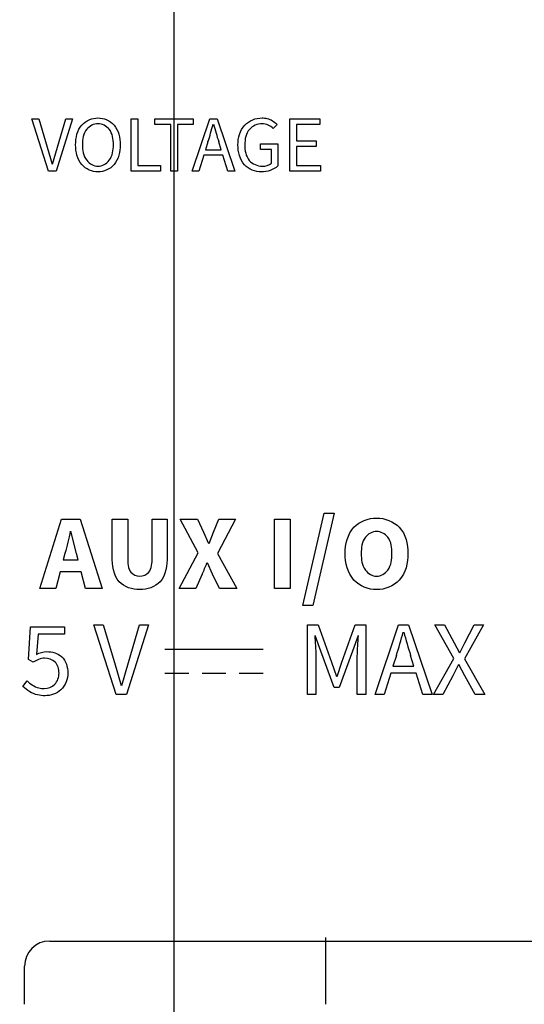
# Model space of a CAD drawing. Header units: inches. Extents: x 0 to 34, y 0 to 22.
# Tile 17 of 52: x 6.152 to 6.548, y 11.263 to 12.037. Entities that reach past the tile are written whole.
import ezdxf

# ---------------------------------------------------------------- set-up
doc = ezdxf.new("R2010")
doc.units = ezdxf.units.IN
doc.header["$LTSCALE"] = 1.87
doc.header["$MEASUREMENT"] = 0
doc.layers.get('0').update_dxf_attribs({"linetype": 'CONTINUOUS'})
doc.layers.add('_LAYER_1_', color=7, linetype='CONTINUOUS')
doc.layers.add('DIMENSIONS', color=7, linetype='CONTINUOUS')
doc.styles.get("Standard").update_dxf_attribs({"font": 'txt', "width": 0.8})
doc.dimstyles.new('DIMSTYLE_1', dxfattribs={"dimtxt": 0.125, "dimasz": 0.18, "dimexe": 0.125, "dimexo": 0.0625, "dimgap": 0.0625, "dimtad": 0, "dimtih": 1, "dimtoh": 1, "dimzin": 0, "dimdsep": 46, "dimtxsty": 'STANDARD', "dimblk": '_FILLED', "dimblk1": '_FILLED', "dimblk2": '_FILLED', "dimcen": 0.09, "dimazin": 0, "dimtp": 0.01, "dimtm": 0.01, "dimtfac": 1, "dimtofl": 0, "dimtmove": 0, "dimatfit": 3, "dimldrblk": '_FILLED', "dimfxl": 1, "dimtolj": 1, "dimtzin": 0, "dimarcsym": 0})
doc.dimstyles.new('DIMSTYLE_2', dxfattribs={"dimtxt": 0.125, "dimasz": 0.18, "dimexe": 0.125, "dimexo": 0.0625, "dimgap": 0.03125, "dimtad": 0, "dimtih": 1, "dimtoh": 1, "dimzin": 0, "dimdsep": 46, "dimtxsty": 'STANDARD', "dimblk": '_FILLED', "dimblk1": '_FILLED', "dimblk2": '_FILLED', "dimcen": 0.09, "dimazin": 0, "dimtp": 0.01, "dimtm": 0.01, "dimtfac": 1, "dimtofl": 0, "dimtmove": 0, "dimatfit": 3, "dimldrblk": '_FILLED', "dimfxl": 1, "dimtolj": 1, "dimtzin": 0, "dimarcsym": 0})

# ---------------------------------------------------------------- blocks, each defined once
blk = doc.blocks.new('_FILLED')
at = {"color": 0, "linetype": 'BYBLOCK'}
blk.add_solid([(0, 0), (-1, 0.1736), (-1, -0.1736)], dxfattribs=at)
blk = doc.blocks.new('*D0')
at = {"layer": 'DIMENSIONS', "color": 2, "linetype": 'CONTINUOUS'}
for p, q in [((5.57491, 11.2587), (5.57491, 15.07385)), ((7.20228, 12.3249), (7.20228, 15.07385)), ((5.57491, 14.94885), (5.21491, 14.94885)), ((7.20228, 14.94885), (7.56228, 14.94885))]:
    blk.add_line(p, q, dxfattribs=at)
at = {"layer": 'DIMENSIONS', "color": 2, "linetype": 'CONTINUOUS', "xscale": 0.18, "yscale": 0.18, "zscale": 0.18}
blk.add_blockref('_FILLED', (5.57491, 14.94885), dxfattribs=at)
at = {"layer": 'DIMENSIONS', "color": 2, "linetype": 'CONTINUOUS', "xscale": 0.18, "yscale": 0.18, "zscale": 0.18, "rotation": 180}
blk.add_blockref('_FILLED', (7.20228, 14.94885), dxfattribs=at)
at = {"layer": 'DIMENSIONS', "color": 2, "linetype": 'CONTINUOUS', "insert": (6.38859, 15.01135), "char_height": 0.125, "width": 1.525, "attachment_point": 2, "line_spacing_factor": 0.9}
blk.add_mtext('(41.34{\\ftxt.shx;\\W1.000000;\\H0.125000; }[1.627])', dxfattribs=at)
blk = doc.blocks.new('*D5')
at = {"layer": 'DIMENSIONS', "color": 2, "linetype": 'CONTINUOUS'}
blk.add_line((7.23683, 12.69885), (7.88978, 12.69885), dxfattribs=at)
at = {"layer": 'DIMENSIONS', "color": 2, "linetype": 'CONTINUOUS', "insert": (7.95228, 12.76135), "char_height": 0.125, "width": 1.425, "attachment_point": 1, "line_spacing_factor": 0.9}
blk.add_mtext('125.60{\\ftxt.shx;\\W1.000000;\\H0.125000; }[4.945]', dxfattribs=at)
blk = doc.blocks.new('*D17')
at = {"layer": 'DIMENSIONS', "color": 2, "linetype": 'CONTINUOUS'}
blk.add_line((6.27274, 11.22887), (6.27274, 13.38635), dxfattribs=at)
at = {"layer": 'DIMENSIONS', "color": 2, "linetype": 'CONTINUOUS', "insert": (6.21024, 13.44885), "char_height": 0.125, "width": 1.125, "attachment_point": 1, "rotation": 90, "line_spacing_factor": 0.9}
blk.add_mtext('9.50{\\ftxt.shx;\\W1.000000;\\H0.125000; }[.374]', dxfattribs=at)

msp = doc.modelspace()

# ---------------------------------------------------------------- linework, layer by layer
at = {"layer": '_LAYER_1_', "color": 40, "linetype": 'CONTINUOUS'}
for p, q in [((6.17406, 11.91759), (6.161, 11.9586)), ((6.161, 11.9586), (6.1665, 11.9586)), ((6.1665, 11.9586), (6.17313, 11.93647)), ((6.19313, 11.9586), (6.18013, 11.91759)), ((6.18125, 11.93647), (6.18782, 11.9586)), ((6.18782, 11.9586), (6.19313, 11.9586)), ((6.23901, 11.91759), (6.23901, 11.9586)), ((6.23901, 11.9586), (6.24425, 11.9586)), ((6.24425, 11.9586), (6.24425, 11.92203)), ((6.25768, 11.95422), (6.25768, 11.9586)), ((6.25768, 11.9586), (6.28775, 11.9586)), ((6.27013, 11.95422), (6.25768, 11.95422)), ((6.27013, 11.91759), (6.27013, 11.95422)), ((6.27531, 11.95422), (6.27531, 11.91759)), ((6.28775, 11.95422), (6.27531, 11.95422)), ((6.28682, 11.91759), (6.30069, 11.9586)), ((6.28775, 11.9586), (6.28775, 11.95422)), ((6.30069, 11.9586), (6.30656, 11.9586)), ((6.30656, 11.9586), (6.32044, 11.91759)), ((6.35357, 11.95428), (6.35056, 11.95097)), ((6.3635, 11.91759), (6.3635, 11.9586)), ((6.3635, 11.9586), (6.38713, 11.9586)), ((6.36875, 11.95422), (6.36875, 11.94134)), ((6.38713, 11.95422), (6.36875, 11.95422)), ((6.38713, 11.9586), (6.38713, 11.95422)), ((6.29937, 11.94053), (6.29738, 11.93428)), ((6.3097, 11.93428), (6.30776, 11.94053)), ((6.34063, 11.93453), (6.34063, 11.93884)), ((6.34063, 11.93884), (6.35408, 11.93884)), ((6.35408, 11.93884), (6.35408, 11.92159)), ((6.36875, 11.94134), (6.38426, 11.94134)), ((6.38426, 11.94134), (6.38426, 11.93691)), ((6.17313, 11.93647), (6.17706, 11.9229)), ((6.17732, 11.9229), (6.18125, 11.93647)), ((6.29607, 11.93009), (6.29212, 11.91759)), ((6.311, 11.93009), (6.29607, 11.93009)), ((6.29738, 11.93428), (6.3097, 11.93428)), ((6.31495, 11.91759), (6.311, 11.93009)), ((6.34932, 11.93453), (6.34063, 11.93453)), ((6.34932, 11.92384), (6.34932, 11.93453)), ((6.36875, 11.93691), (6.36875, 11.92203)), ((6.38426, 11.93691), (6.36875, 11.93691)), ((6.18013, 11.91759), (6.17406, 11.91759)), ((6.26213, 11.91759), (6.23901, 11.91759)), ((6.24425, 11.92203), (6.26213, 11.92203)), ((6.26213, 11.92203), (6.26213, 11.91759)), ((6.27531, 11.91759), (6.27013, 11.91759)), ((6.29212, 11.91759), (6.28682, 11.91759)), ((6.32044, 11.91759), (6.31495, 11.91759)), ((6.38775, 11.91759), (6.3635, 11.91759)), ((6.36875, 11.92203), (6.38775, 11.92203)), ((6.38775, 11.92203), (6.38775, 11.91759)), ((6.1674, 11.58965), (6.18448, 11.64396)), ((6.18448, 11.64396), (6.19913, 11.64396)), ((6.19913, 11.64396), (6.21621, 11.58965)), ((6.22415, 11.6148), (6.22415, 11.64396)), ((6.22415, 11.64396), (6.23639, 11.64396)), ((6.23639, 11.64396), (6.23639, 11.61355)), ((6.25546, 11.61355), (6.25546, 11.64396)), ((6.25546, 11.64396), (6.26728, 11.64396)), ((6.26728, 11.64396), (6.26728, 11.6148)), ((6.29164, 11.61755), (6.27748, 11.64396)), ((6.27748, 11.64396), (6.29122, 11.64396)), ((6.29122, 11.64396), (6.29589, 11.63371)), ((6.30363, 11.63371), (6.30796, 11.64396)), ((6.32104, 11.64396), (6.30696, 11.61697)), ((6.30796, 11.64396), (6.32104, 11.64396)), ((6.35155, 11.58965), (6.35155, 11.64396)), ((6.35155, 11.64396), (6.36388, 11.64396)), ((6.36388, 11.64396), (6.36388, 11.58965)), ((6.37373, 11.57633), (6.39047, 11.64879)), ((6.39847, 11.64879), (6.38173, 11.57633)), ((6.39047, 11.64879), (6.39847, 11.64879)), ((6.19605, 11.61713), (6.19164, 11.63463)), ((6.29589, 11.63371), (6.29989, 11.62497)), ((6.30022, 11.62497), (6.30363, 11.63371)), ((6.18706, 11.61713), (6.18573, 11.61214)), ((6.19738, 11.61214), (6.19605, 11.61713)), ((6.27664, 11.58965), (6.29164, 11.61755)), ((6.30696, 11.61697), (6.32196, 11.58965)), ((6.18573, 11.61214), (6.19738, 11.61214)), ((6.30297, 11.60073), (6.29889, 11.60964)), ((6.18322, 11.60256), (6.1799, 11.58965)), ((6.19989, 11.60256), (6.18322, 11.60256)), ((6.20321, 11.58965), (6.19989, 11.60256)), ((6.2948, 11.60073), (6.28972, 11.58965)), ((6.3083, 11.58965), (6.30297, 11.60073)), ((6.1799, 11.58965), (6.1674, 11.58965)), ((6.21621, 11.58965), (6.20321, 11.58965)), ((6.28972, 11.58965), (6.27664, 11.58965)), ((6.32196, 11.58965), (6.3083, 11.58965)), ((6.36388, 11.58965), (6.35155, 11.58965)), ((6.38173, 11.57633), (6.37373, 11.57633)), ((6.15836, 11.53389), (6.16011, 11.55946)), ((6.16011, 11.55946), (6.18668, 11.55946)), ((6.18668, 11.55946), (6.18668, 11.55355)), ((6.22727, 11.50632), (6.20986, 11.56095)), ((6.20986, 11.56095), (6.21719, 11.56095)), ((6.21719, 11.56095), (6.22602, 11.53147)), ((6.25268, 11.56095), (6.23534, 11.50632)), ((6.23685, 11.53147), (6.2456, 11.56095)), ((6.2456, 11.56095), (6.25268, 11.56095)), ((6.3776, 11.50632), (6.3776, 11.56095)), ((6.3776, 11.56095), (6.38584, 11.56095)), ((6.38584, 11.56095), (6.39642, 11.53164)), ((6.40451, 11.53164), (6.415, 11.56095)), ((6.415, 11.56095), (6.42316, 11.56095)), ((6.42316, 11.56095), (6.42316, 11.50632)), ((6.43052, 11.50632), (6.44901, 11.56095)), ((6.44901, 11.56095), (6.45685, 11.56095)), ((6.45685, 11.56095), (6.47533, 11.50632)), ((6.49234, 11.53456), (6.47744, 11.56095)), ((6.47744, 11.56095), (6.4851, 11.56095)), ((6.4851, 11.56095), (6.4926, 11.54697)), ((6.51557, 11.56095), (6.50075, 11.53422)), ((6.50101, 11.54697), (6.50825, 11.56095)), ((6.50825, 11.56095), (6.51557, 11.56095)), ((6.1661, 11.55355), (6.16469, 11.5378)), ((6.18668, 11.55355), (6.1661, 11.55355)), ((6.38785, 11.54039), (6.38351, 11.55254)), ((6.41716, 11.55254), (6.41283, 11.54039)), ((6.4926, 11.54697), (6.49684, 11.53905)), ((6.49717, 11.53905), (6.50101, 11.54697)), ((6.26553, 11.54189), (6.34263, 11.54189)), ((6.38401, 11.53639), (6.38401, 11.50632)), ((6.39833, 11.51181), (6.38785, 11.54039)), ((6.41283, 11.54039), (6.40233, 11.51181)), ((6.41658, 11.50632), (6.41658, 11.53639)), ((6.44727, 11.53689), (6.4446, 11.52856)), ((6.46101, 11.52856), (6.45842, 11.53689)), ((6.16202, 11.53156), (6.15836, 11.53389)), ((6.22602, 11.53147), (6.23127, 11.5134)), ((6.2316, 11.5134), (6.23685, 11.53147)), ((6.39642, 11.53164), (6.40034, 11.52048)), ((6.40067, 11.52048), (6.40451, 11.53164)), ((6.4446, 11.52856), (6.46101, 11.52856)), ((6.47645, 11.50632), (6.49234, 11.53456)), ((6.49592, 11.52981), (6.4916, 11.52106)), ((6.50093, 11.52106), (6.49626, 11.52981)), ((6.50075, 11.53422), (6.51666, 11.50632)), ((6.26553, 11.52301), (6.28434, 11.52301)), ((6.29467, 11.52301), (6.31348, 11.52301)), ((6.32381, 11.52301), (6.34263, 11.52301)), ((6.44285, 11.52297), (6.4376, 11.50632)), ((6.46276, 11.52297), (6.44285, 11.52297)), ((6.46801, 11.50632), (6.46276, 11.52297)), ((6.4916, 11.52106), (6.48369, 11.50632)), ((6.509, 11.50632), (6.50093, 11.52106)), ((6.15403, 11.51257), (6.15735, 11.51706)), ((6.23534, 11.50632), (6.22727, 11.50632)), ((6.38401, 11.50632), (6.3776, 11.50632)), ((6.40233, 11.51181), (6.39833, 11.51181)), ((6.42316, 11.50632), (6.41658, 11.50632)), ((6.4376, 11.50632), (6.43052, 11.50632)), ((6.47533, 11.50632), (6.46801, 11.50632)), ((6.48369, 11.50632), (6.47645, 11.50632)), ((6.51666, 11.50632), (6.509, 11.50632)), ((6.17511, 11.31256), (6.67989, 11.31256)), ((6.39164, 11.31529), (6.39164, 11.26285)), ((6.15542, 11.26285), (6.15542, 11.29287))]:
    msp.add_line(p, q, dxfattribs=at)
for centre, radius, start, end in [((5.91216, 12.06205), 0.40583, 342.57623, 344.6104), ((6.69497, 12.06205), 0.40583, 195.3896, 197.42377), ((6.06042, 11.70446), 0.25631, 336.12746, 338.2883), ((5.93295, 11.6981), 0.53899, 342.59729, 344.63673), ((6.97274, 11.6981), 0.53899, 195.36327, 197.40271), ((6.17511, 11.29287), 0.01969, 89.99957, 179.99639)]:
    msp.add_arc(centre, radius, start, end, dxfattribs=at)
for points, knots in [([(6.19544, 11.93828), (6.19544, 11.94369), (6.19774, 11.95473), (6.20839, 11.95935), (6.213, 11.95935)], [0, 0, 0, 0, 0.539665, 1, 1, 1, 1]), ([(6.213, 11.95479), (6.2097, 11.95479), (6.20194, 11.95068), (6.20081, 11.94245), (6.20081, 11.93828)], [0, 0, 0, 0, 0.441682, 1, 1, 1, 1]), ([(6.213, 11.95935), (6.2176, 11.95935), (6.22821, 11.95468), (6.23051, 11.94368), (6.23051, 11.93828)], [0, 0, 0, 0, 0.460082, 1, 1, 1, 1]), ([(6.22513, 11.93828), (6.22513, 11.94245), (6.22401, 11.95065), (6.21629, 11.95479), (6.213, 11.95479)], [0, 0, 0, 0, 0.559601, 1, 1, 1, 1]), ([(6.32288, 11.93809), (6.32288, 11.94358), (6.32576, 11.95501), (6.3369, 11.95935), (6.34182, 11.95935)], [0, 0, 0, 0, 0.527769, 1, 1, 1, 1]), ([(6.34188, 11.95479), (6.33825, 11.95479), (6.32988, 11.95112), (6.32825, 11.94244), (6.32825, 11.93822)], [0, 0, 0, 0, 0.462438, 1, 1, 1, 1]), ([(6.34182, 11.95935), (6.3431, 11.95935), (6.34746, 11.9589), (6.35144, 11.95647), (6.35357, 11.95428)], [0, 0, 0, 0, 0.296477, 1, 1, 1, 1]), ([(6.213, 11.91684), (6.20837, 11.91684), (6.19771, 11.9217), (6.19544, 11.9328), (6.19544, 11.93828)], [0, 0, 0, 0, 0.458501, 1, 1, 1, 1]), ([(6.20081, 11.93828), (6.20081, 11.93404), (6.20192, 11.92577), (6.20968, 11.9214), (6.213, 11.9214)], [0, 0, 0, 0, 0.560341, 1, 1, 1, 1]), ([(6.213, 11.9214), (6.21631, 11.9214), (6.22403, 11.9258), (6.22513, 11.93404), (6.22513, 11.93828)], [0, 0, 0, 0, 0.438396, 1, 1, 1, 1]), ([(6.23051, 11.93828), (6.23051, 11.93281), (6.22826, 11.92173), (6.21762, 11.91684), (6.213, 11.91684)], [0, 0, 0, 0, 0.542247, 1, 1, 1, 1]), ([(6.34131, 11.91684), (6.33652, 11.91684), (6.32548, 11.92123), (6.32288, 11.9326), (6.32288, 11.93809)], [0, 0, 0, 0, 0.466084, 1, 1, 1, 1]), ([(6.32825, 11.93822), (6.32825, 11.93396), (6.32961, 11.92508), (6.33819, 11.9214), (6.34188, 11.9214)], [0, 0, 0, 0, 0.535621, 1, 1, 1, 1]), ([(6.40707, 11.61705), (6.40707, 11.62429), (6.41054, 11.63945), (6.42531, 11.64495), (6.43171, 11.64495)], [0, 0, 0, 0, 0.530409, 1, 1, 1, 1]), ([(6.43171, 11.64495), (6.43814, 11.64495), (6.45292, 11.63944), (6.45637, 11.62428), (6.45637, 11.61705)], [0, 0, 0, 0, 0.470665, 1, 1, 1, 1]), ([(6.43171, 11.63438), (6.42841, 11.63438), (6.42054, 11.62988), (6.41964, 11.62143), (6.41964, 11.61705)], [0, 0, 0, 0, 0.429917, 1, 1, 1, 1]), ([(6.4438, 11.61705), (6.4438, 11.62143), (6.44294, 11.6299), (6.43503, 11.63438), (6.43171, 11.63438)], [0, 0, 0, 0, 0.56905, 1, 1, 1, 1]), ([(6.2458, 11.58865), (6.24004, 11.58865), (6.22582, 11.59318), (6.22415, 11.60791), (6.22415, 11.6148)], [0, 0, 0, 0, 0.455208, 1, 1, 1, 1]), ([(6.23639, 11.61355), (6.23639, 11.60974), (6.23633, 11.60228), (6.24324, 11.59923), (6.2458, 11.59923)], [0, 0, 0, 0, 0.598272, 1, 1, 1, 1]), ([(6.26728, 11.6148), (6.26728, 11.60792), (6.26573, 11.59321), (6.25153, 11.58865), (6.2458, 11.58865)], [0, 0, 0, 0, 0.545622, 1, 1, 1, 1]), ([(6.2458, 11.59923), (6.24839, 11.59923), (6.25536, 11.60222), (6.25546, 11.60974), (6.25546, 11.61355)], [0, 0, 0, 0, 0.404641, 1, 1, 1, 1]), ([(6.43171, 11.58865), (6.42527, 11.58865), (6.4105, 11.59453), (6.40707, 11.60973), (6.40707, 11.61705)], [0, 0, 0, 0, 0.468115, 1, 1, 1, 1]), ([(6.41964, 11.61705), (6.41964, 11.61258), (6.42052, 11.60409), (6.42837, 11.59923), (6.43171, 11.59923)], [0, 0, 0, 0, 0.572364, 1, 1, 1, 1]), ([(6.43171, 11.59923), (6.43507, 11.59923), (6.44296, 11.60406), (6.4438, 11.61258), (6.4438, 11.61705)], [0, 0, 0, 0, 0.428644, 1, 1, 1, 1]), ([(6.45637, 11.61705), (6.45637, 11.60974), (6.45297, 11.5945), (6.43817, 11.58865), (6.43171, 11.58865)], [0, 0, 0, 0, 0.531295, 1, 1, 1, 1]), ([(6.17286, 11.53997), (6.17696, 11.53997), (6.18644, 11.53744), (6.18934, 11.52782), (6.18934, 11.52331)], [0, 0, 0, 0, 0.476533, 1, 1, 1, 1]), ([(6.18243, 11.52314), (6.18243, 11.52618), (6.18059, 11.53278), (6.17403, 11.5348), (6.17111, 11.5348)], [0, 0, 0, 0, 0.509733, 1, 1, 1, 1]), ([(6.17077, 11.51099), (6.17374, 11.51099), (6.18026, 11.51337), (6.18243, 11.51998), (6.18243, 11.52314)], [0, 0, 0, 0, 0.48421, 1, 1, 1, 1]), ([(6.18934, 11.52331), (6.18934, 11.51852), (6.18566, 11.50862), (6.17586, 11.50532), (6.17143, 11.50532)], [0, 0, 0, 0, 0.520283, 1, 1, 1, 1]), ([(6.17143, 11.50532), (6.16949, 11.50532), (6.16307, 11.50589), (6.15718, 11.50941), (6.15403, 11.51257)], [0, 0, 0, 0, 0.30309, 1, 1, 1, 1]), ([(6.15735, 11.51706), (6.15988, 11.51455), (6.16428, 11.5115), (6.16933, 11.51099), (6.17077, 11.51099)], [0, 0, 0, 0, 0.712399, 1, 1, 1, 1])]:
    msp.add_open_spline(points, degree=3, knots=knots, dxfattribs=at)
for points in [[(6.35056, 11.95097), (6.34839, 11.95327), (6.34504, 11.95479), (6.34188, 11.95479)], [(6.34188, 11.9214), (6.34449, 11.9214), (6.3474, 11.92207), (6.34932, 11.92384)], [(6.35408, 11.92159), (6.35082, 11.91842), (6.34585, 11.91684), (6.34131, 11.91684)], [(6.1913, 11.63463), (6.19003, 11.62876), (6.18865, 11.62292), (6.18706, 11.61713)], [(6.38318, 11.55254), (6.38355, 11.54716), (6.38401, 11.54178), (6.38401, 11.53639)], [(6.41658, 11.53639), (6.41658, 11.54178), (6.41712, 11.54716), (6.4175, 11.55254)], [(6.16469, 11.5378), (6.16718, 11.53912), (6.17004, 11.53997), (6.17286, 11.53997)], [(6.17111, 11.5348), (6.16789, 11.5348), (6.16471, 11.53332), (6.16202, 11.53156)]]:
    msp.add_open_spline(points, degree=3, dxfattribs=at)

# ---------------------------------------------------------------- dimensions: what is measured, and where the dimension line sits
at = {"layer": 'DIMENSIONS', "color": 2, "linetype": 'CONTINUOUS'}
dim = msp.add_linear_dim(base=(7.20228, 14.94885), p1=(5.57491, 11.1962), p2=(7.20228, 12.2624), text='(<>)', dimstyle='DIMSTYLE_1', dxfattribs=at)
dim.commit()
dim.dimension.update_dxf_attribs({"geometry": '*D0', "text_midpoint": (6.38859, 14.94885), "dimtype": 160})
for feature_location, offset, dtype, origin, picture, middle in [((6.27274, 11.22887), (0, 2.15748), 1, (5.89873, 11.16637), '*D17', (6.27274, 14.01135)), ((7.23683, 12.69885), (0.65295, 0), 0, (5.60573, 7.75397), '*D5', (8.66478, 12.69885))]:
    dim = msp.add_ordinate_dim(feature_location=feature_location, offset=offset, dtype=dtype, origin=origin, dimstyle='DIMSTYLE_2', dxfattribs=at)
    dim.commit()
    dim.dimension.update_dxf_attribs({"geometry": picture, "text_midpoint": middle})

doc.saveas('drawing.dxf')
